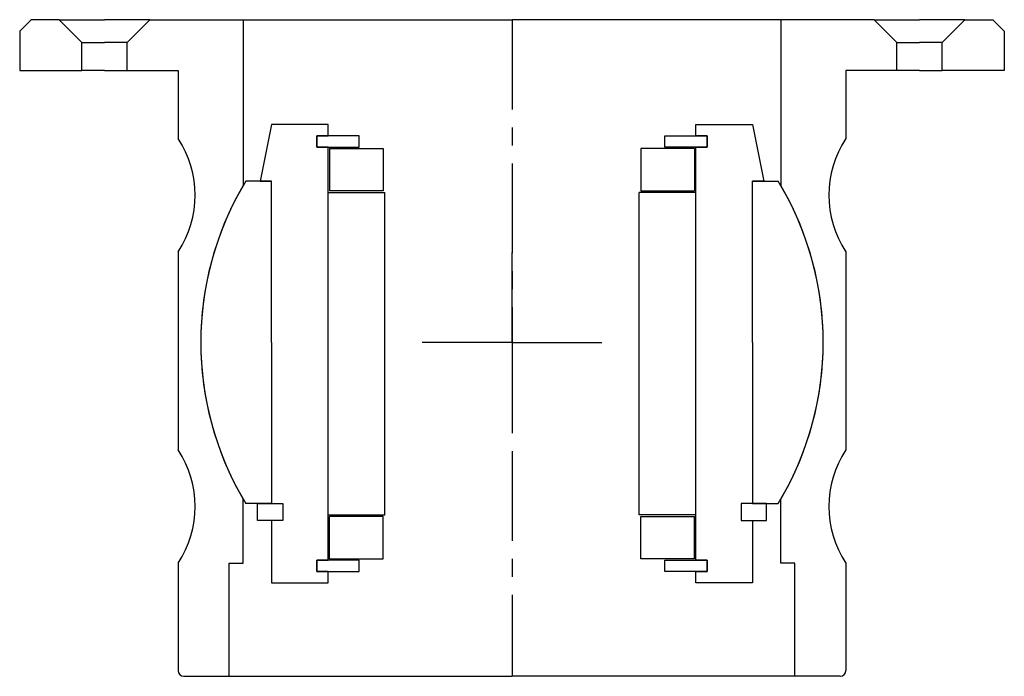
# Model space of a CAD drawing. Header units: millimetres. Extents: x -87 to 87, y -116 to 0.
import ezdxf

# ---------------------------------------------------------------- set-up
doc = ezdxf.new("R2010")
doc.units = ezdxf.units.MM
doc.header["$LTSCALE"] = 0.5
doc.header["$MEASUREMENT"] = 0
doc.linetypes.add('CENTER', pattern=[50.8, 31.75, -6.35, 6.35, -6.35])
doc.layers.get('0').update_dxf_attribs({"linetype": 'CONTINUOUS'})
doc.layers.add('Center', color=1, linetype='CENTER')

# ---------------------------------------------------------------- blocks, each defined once
blk = doc.blocks.new('M29-101 & M25-101')
for p, q in [((-87, -2), (-85, 0)), ((-80, 0), (-85, 0)), ((-76, -4), (-80, 0)), ((-80, 0), (-72, 0)), ((-64, 0), (-72, 0)), ((-68, -4), (-64, 0)), ((-64, 0), (-47.5, 0)), ((-47.5, 0), (-47.5, -29.27)), ((-47.5, 0), (0, 0)), ((47.5, 0), (0, 0)), ((64, 0), (47.5, 0)), ((47.5, 0), (47.5, -29.27)), ((64, 0), (72, 0)), ((68, -4), (64, 0)), ((80, 0), (72, 0)), ((76, -4), (80, 0)), ((80, 0), (85, 0)), ((87, -2), (85, 0)), ((-87, -2), (-87, -9)), ((87, -2), (87, -9)), ((-76, -4), (-72, -4)), ((-76, -9), (-76, -4)), ((-68, -4), (-72, -4)), ((-68, -9), (-68, -4)), ((68, -9), (68, -4)), ((68, -4), (72, -4)), ((76, -4), (72, -4)), ((76, -9), (76, -4)), ((-87, -9), (-76, -9)), ((-72, -9), (-76, -9)), ((-72, -9), (-68, -9)), ((-68, -9), (-59, -9)), ((-59, -9), (-59, -21)), ((68, -9), (59, -9)), ((59, -9), (59, -21)), ((72, -9), (68, -9)), ((72, -9), (76, -9)), ((87, -9), (76, -9)), ((-59, -41), (-59, -76)), ((59, -41), (59, -76)), ((-47.5, -96), (-47.5, -84.73)), ((47.5, -96), (47.5, -84.73)), ((-59, -96), (-59, -115)), ((-50, -116), (-50, -96)), ((-50, -96), (-47.5, -96)), ((50, -96), (47.5, -96)), ((50, -116), (50, -96)), ((59, -96), (59, -115)), ((-58, -116), (-50, -116)), ((-50, -116), (0, -116)), ((50, -116), (0, -116)), ((58, -116), (50, -116))]:
    blk.add_line(p, q)
for centre, radius, start, end in [((-74.17, -31), 18.17, 326.6015, 33.3985), ((74.17, -31), 18.17, 146.6015, 213.3985), ((0, -57), 55, 149.7274, 210.2726), ((0, -57), 55, 329.7274, 30.2726), ((-74.17, -86), 18.17, 326.6015, 33.3985), ((74.17, -86), 18.17, 146.6015, 213.3985), ((-58, -115), 1, 180, 270), ((58, -115), 1, 270, 0)]:
    blk.add_arc(centre, radius, start, end)
at = {"layer": 'Center'}
blk.add_line((0, 0), (0, -116), dxfattribs=at)
blk = doc.blocks.new('M27-101 & M15-101 - dia45')
for p, q in [((-42.5, 31.5), (-42.5, 42.5)), ((-42.5, 42.5), (-32.5, 42.5)), ((-32.5, 42.5), (-32.5, 40.5)), ((32.5, 42.5), (32.5, 40.5)), ((42.5, 42.5), (32.5, 42.5)), ((42.5, 31.5), (42.5, 42.5)), ((-34.5, 40.5), (-27, 40.5)), ((-32.5, 40.5), (-34.5, 40.5)), ((-34.5, 40.5), (-34.5, 38.5)), ((-34.5, 38.5), (-34.5, 40.5)), ((-27, 40.5), (-27, 38.5)), ((27, 40.5), (27, 38.5)), ((34.5, 40.5), (27, 40.5)), ((32.5, 40.5), (34.5, 40.5)), ((34.5, 38.5), (34.5, 40.5)), ((34.5, 40.5), (34.5, 38.5)), ((-27, 38.5), (-34.5, 38.5)), ((-34.5, 38.5), (-32.5, 38.5)), ((-32.5, 38.5), (-32.5, -34.5)), ((27, 38.5), (34.5, 38.5)), ((34.5, 38.5), (32.5, 38.5)), ((32.5, 38.5), (32.5, -34.5)), ((-32.25, 38.25), (-22.75, 38.25)), ((-32.25, 38.25), (-32.25, 30.75)), ((-22.75, 38.25), (-22.75, 30.75)), ((22.75, 38.25), (22.75, 30.75)), ((32.25, 38.25), (22.75, 38.25)), ((32.25, 38.25), (32.25, 30.75)), ((-40.5, 31.5), (-45, 31.5)), ((-45, 31.5), (-45, 28.5)), ((-40.5, 31.5), (-42.5, 31.5)), ((-40.5, 28.5), (-40.5, 31.5)), ((-40.5, 28.5), (-40.5, 31.5)), ((40.5, 28.5), (40.5, 31.5)), ((40.5, 28.5), (40.5, 31.5)), ((40.5, 31.5), (45, 31.5)), ((40.5, 31.5), (42.5, 31.5)), ((45, 31.5), (45, 28.5)), ((-32.5, 30.5), (-32.5, -26.5)), ((-32.5, 30.5), (-22.5, 30.5)), ((-22.75, 30.75), (-32.25, 30.75)), ((-22.5, 30.5), (-22.5, -26.5)), ((32.5, 30.5), (22.5, 30.5)), ((22.5, 30.5), (22.5, -26.5)), ((22.75, 30.75), (32.25, 30.75)), ((32.5, 30.5), (32.5, -26.5)), ((-42.5, 28.5), (-47.04, 28.5)), ((-45, 28.5), (-40.5, 28.5)), ((-42.5, 0), (-42.5, 28.5)), ((-42.5, 28.5), (-40.5, 28.5)), ((45, 28.5), (40.5, 28.5)), ((42.5, 28.5), (40.5, 28.5)), ((42.5, 28.5), (47.04, 28.5)), ((42.5, 0), (42.5, 28.5)), ((-42.5, 0), (-42.5, -28.5)), ((42.5, 0), (42.5, -28.5)), ((-32.5, -26.5), (-22.5, -26.5)), ((-32.25, -34.25), (-32.25, -26.75)), ((-22.75, -26.75), (-32.25, -26.75)), ((-22.75, -34.25), (-22.75, -26.75)), ((32.5, -26.5), (22.5, -26.5)), ((22.75, -26.75), (32.25, -26.75)), ((22.75, -34.25), (22.75, -26.75)), ((32.25, -34.25), (32.25, -26.75)), ((-42.5, -28.5), (-47.04, -28.5)), ((-42.5, -38.5), (-44.5, -28.5)), ((-44.5, -28.5), (-42.5, -28.5)), ((44.5, -28.5), (42.5, -28.5)), ((42.5, -28.5), (47.04, -28.5)), ((42.5, -38.5), (44.5, -28.5)), ((-34.5, -34.5), (-27, -34.5)), ((-32.5, -34.5), (-34.5, -34.5)), ((-34.5, -34.5), (-34.5, -36.5)), ((-34.5, -36.5), (-34.5, -34.5)), ((-32.25, -34.25), (-22.75, -34.25)), ((-27, -34.5), (-27, -36.5)), ((32.25, -34.25), (22.75, -34.25)), ((27, -34.5), (27, -36.5)), ((34.5, -34.5), (27, -34.5)), ((32.5, -34.5), (34.5, -34.5)), ((34.5, -36.5), (34.5, -34.5)), ((34.5, -34.5), (34.5, -36.5)), ((-27, -36.5), (-34.5, -36.5)), ((-34.5, -36.5), (-32.5, -36.5)), ((-32.5, -36.5), (-32.5, -38.5)), ((27, -36.5), (34.5, -36.5)), ((34.5, -36.5), (32.5, -36.5)), ((32.5, -36.5), (32.5, -38.5)), ((-32.5, -38.5), (-42.5, -38.5)), ((32.5, -38.5), (42.5, -38.5))]:
    blk.add_line(p, q)
for start, end in [(148.7896, 211.2104), (328.7896, 31.2104)]:
    blk.add_arc((0, 0), 55, start, end)
at = {"layer": 'Center'}
for q in [(0, 18.34), (-17.84, 0), (0, -18.34), (18.34, 0)]:
    blk.add_line((0, 0), q, dxfattribs=at)

msp = doc.modelspace()

# ---------------------------------------------------------------- block references
msp.add_blockref('M29-101 & M25-101', (0, 0))
at = {"rotation": 180}
msp.add_blockref('M27-101 & M15-101 - dia45', (0, -57), dxfattribs=at)

doc.saveas('drawing.dxf')
